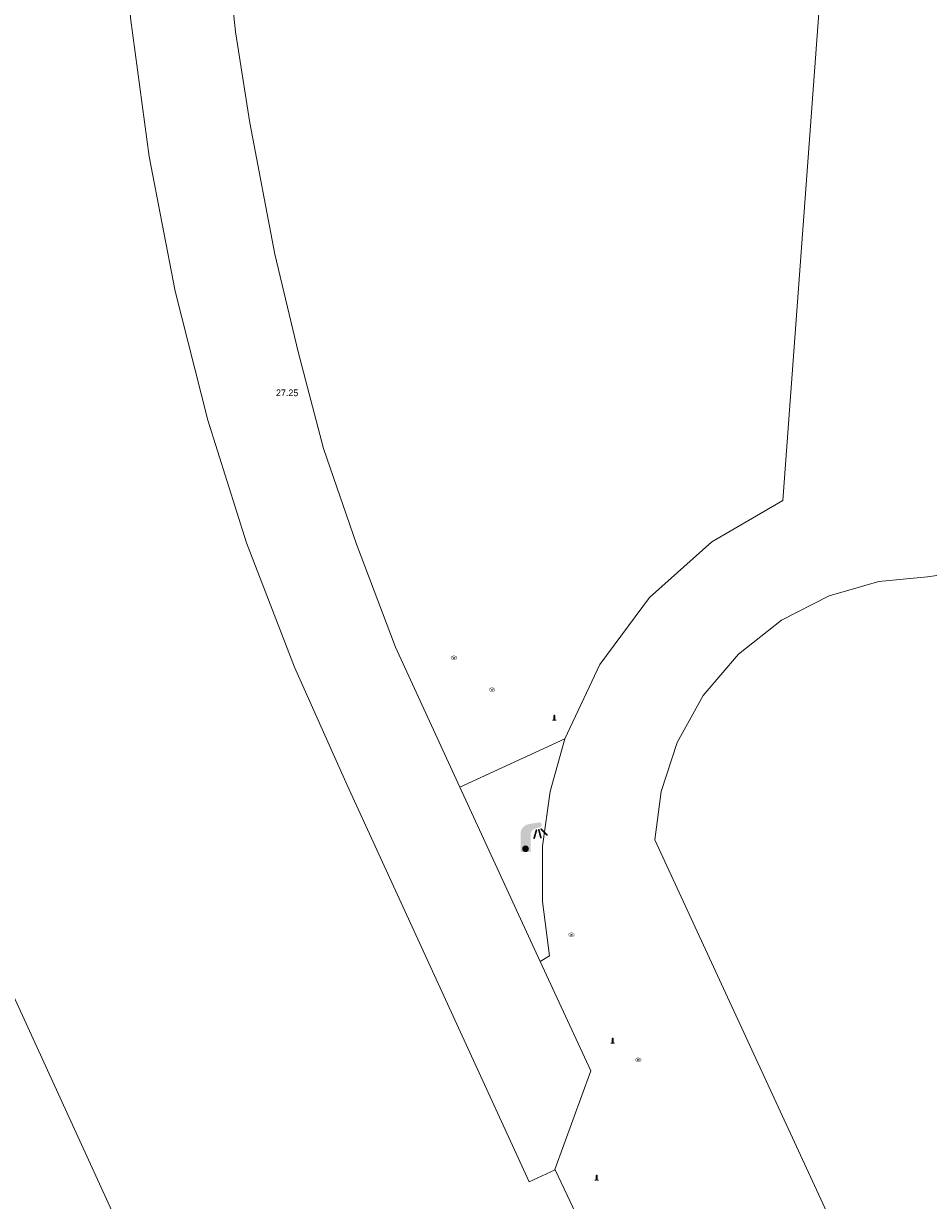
# Model space of a CAD drawing. Header units: metres. Extents: x 197457 to 198138, y 353986 to 354984.
# Tile 56 of 217: x 197879 to 197893, y 354048 to 354066. Entities that reach past the tile are written whole.
import ezdxf

# ---------------------------------------------------------------- set-up
doc = ezdxf.new("R2010")
doc.units = ezdxf.units.M
doc.header["$MEASUREMENT"] = 0
doc.layers.add('afsluitpaal', color=7, linetype='Continuous', lineweight=0, true_color=0xde7233)
doc.layers.add('lichtmast', color=7, linetype='Continuous', lineweight=0, true_color=0x104b6e)
for name, color, linetype, lineweight in [('Grens maaiveld', 253, 'Continuous', 0), ('Hoogtepunt', 7, 'Continuous', 0), ('kant verharding', 7, 'Continuous', 0), ('waterleidingput', 132, 'Continuous', 0)]:
    doc.layers.add(name, color=color, linetype=linetype, lineweight=lineweight)
doc.styles.add('Style-WORKING', font='WORKING.shx')

# ---------------------------------------------------------------- blocks, each defined once
blk = doc.blocks.new('afsluitpaal')
at = {"layer": 'afsluitpaal', "linetype": 'Continuous', "lineweight": 0, "true_color": 0xbd2877}
blk.add_hatch(color=232, dxfattribs=at).paths.add_polyline_path([(0.15, 0.65, 1), (-0.15, 0.65), (-0.15, 0.05), (-0.3, 0.05), (-0.3, -0.1), (0, -0.1, -0.414214), (-0.1, 0, -1), (0.1, 0, -0.414214), (0, -0.1), (0.3, -0.1), (0.3, 0.05), (0.15, 0.05)])
at = {"layer": 'afsluitpaal', "linetype": 'Continuous', "lineweight": 0, "true_color": 0x681648}
blk.add_hatch(color=219, dxfattribs=at).paths.add_polyline_path([(0.1, 0, 1), (-0.1, 0, 1)])
blk = doc.blocks.new('lichtmast')
at = {"layer": 'lichtmast', "linetype": 'Continuous', "lineweight": 0, "true_color": 0xbd2877}
for points in [[(0.15, 0.419, -0.344151), (0.301, 0.613), (0.428, 0.645, 0.960861), (0.398, 0.791), (0.101, 0.742, 0.366629), (-0.15, 0.446), (-0.15, -0.1), (0, -0.1, -0.414214), (-0.1, 0, -1), (0.1, 0, -0.414214), (0, -0.1), (0.15, -0.1)], [(0.351, 0.55, 1), (0.303, 0.564), (0.234, 0.323, 1), (0.283, 0.31)], [(0.424, 0.581, 1), (0.376, 0.569), (0.436, 0.326, 1), (0.485, 0.339)], [(0.489, 0.61, 1), (0.453, 0.575), (0.626, 0.396, 1), (0.662, 0.43)]]:
    blk.add_hatch(color=232, dxfattribs=at).paths.add_polyline_path(points)
at = {"layer": 'lichtmast', "linetype": 'Continuous', "lineweight": 0, "true_color": 0x681648}
blk.add_hatch(color=219, dxfattribs=at).paths.add_polyline_path([(-0.1, 0, 1), (0.1, 0, 1)])
blk = doc.blocks.new('waterleidingput')
at = {"layer": 'waterleidingput', "linetype": 'Continuous', "lineweight": 0, "true_color": 0x248bcb}
h = blk.add_hatch(color=142, dxfattribs=at)
edge = h.paths.add_edge_path()
edge.add_spline(control_points=[(0.44, 0), (0.44, 0.04), (0.43, 0.09), (0.36, 0.2), (0.28, 0.26), (0.09, 0.32), (-0.02, 0.33), (-0.22, 0.29), (-0.31, 0.24), (-0.42, 0.12), (-0.44, 0.06), (-0.44, -0.06), (-0.42, -0.12), (-0.33, -0.22), (-0.28, -0.26), (-0.1, -0.33), (0.04, -0.33), (0.27, -0.27), (0.37, -0.2), (0.43, -0.08), (0.44, -0.04), (0.44, 0)], knot_values=[0, 0, 0, 0, 0.060484, 0.060484, 0.178041, 0.178041, 0.295599, 0.295599, 0.413157, 0.413157, 0.498623, 0.498623, 0.584089, 0.584089, 0.669555, 0.669555, 0.808438, 0.808438, 0.94732, 0.94732, 1, 1, 1, 1], degree=3, periodic=0)
edge = h.paths.add_edge_path(flags=16)
edge.add_ellipse((0, 0), major_axis=(0.392, 0), ratio=0.689655, start_angle=0, end_angle=360)
for points in [[(-0.05, -0.09, -0.141608), (-0.09, -0.05), (-0.1, -0.09), (-0.17, 0.18), (-0.22, 0.18), (-0.12, -0.17), (-0.07, -0.17)], [(0.03, 0.18), (-0.02, 0.18), (-0.05, 0.09, -0.269854), (0.05, 0.09)], [(0.23, 0.18), (0.18, 0.18), (0.1, -0.09), (0.09, -0.05, -0.141608), (0.05, -0.09), (0.08, -0.17), (0.13, -0.17)]]:
    blk.add_hatch(color=142, dxfattribs=at).paths.add_polyline_path(points)
at = {"layer": 'waterleidingput', "linetype": 'Continuous', "lineweight": 0, "true_color": 0x104b6e}
blk.add_hatch(color=156, dxfattribs=at).paths.add_polyline_path([(0.1, 0, 1), (-0.1, 0, 1)])

msp = doc.modelspace()

# ---------------------------------------------------------------- linework, layer by layer
at = {"layer": 'Grens maaiveld', "linetype": 'Continuous', "lineweight": 0}
msp.add_line((197881.468, 354061.575), (197881.074, 354063.602), dxfattribs=at)
at = {"layer": 'Grens maaiveld', "linetype": 'Continuous', "lineweight": 0, "flags": 128}
for points in [[(197881.074, 354063.602), (197880.793, 354065.686), (197880.654, 354067.707)], [(197887.175, 354048.376), (197886.786, 354048.198), (197884.048, 354054.157), (197883.259, 354055.93), (197882.538, 354057.794), (197881.955, 354059.639), (197881.468, 354061.575)], [(197875.406, 354061.198), (197876.102, 354058.179), (197877.225, 354054.966), (197878.735, 354051.637), (197881.754, 354045.056), (197886.286, 354035.591)]]:
    msp.add_lwpolyline(points, dxfattribs=at)
at = {"layer": 'kant verharding', "linetype": 'Continuous', "lineweight": 0}
for p, q in [((197882.965, 354062.131), (197882.588, 354064.106)), ((197885.744, 354054.124), (197887.323, 354054.852)), ((197886.949, 354051.506), (197885.744, 354054.124)), ((197887.609, 354047.464), (197887.175, 354048.376))]:
    msp.add_line(p, q, dxfattribs=at)
at = {"layer": 'kant verharding', "linetype": 'Continuous', "lineweight": 0, "flags": 128}
for points in [[(197882.588, 354064.106), (197882.371, 354065.474), (197882.244, 354066.7)], [(197891.186, 354066.439), (197890.595, 354058.43), (197889.531, 354057.811), (197888.594, 354056.975), (197887.845, 354055.967), (197887.323, 354054.852)], [(197963.739, 354064.474), (197958.02, 354065.022), (197953.59, 354065.305), (197949.151, 354065.284), (197892.768, 354057.284), (197892.038, 354057.213), (197891.293, 354057), (197890.576, 354056.634), (197889.931, 354056.126), (197889.4, 354055.501), (197889.009, 354054.797), (197888.769, 354054.06), (197888.672, 354053.333)], [(197885.744, 354054.124), (197884.775, 354056.23), (197884.19, 354057.778), (197883.693, 354059.216), (197883.312, 354060.665), (197882.965, 354062.131)], [(197887.323, 354054.852), (197887.102, 354054.059), (197886.987, 354053.237), (197886.984, 354052.406), (197887.09, 354051.59), (197886.949, 354051.506)], [(197898.709, 354039.714), (197893.626, 354042.613), (197888.672, 354053.333)], [(197886.949, 354051.506), (197887.709, 354049.866), (197887.172, 354048.383), (197887.175, 354048.376)]]:
    msp.add_lwpolyline(points, dxfattribs=at)

# ---------------------------------------------------------------- block references
at = {"layer": 'afsluitpaal', "linetype": 'Continuous', "lineweight": 0, "xscale": 0.1, "yscale": 0.1, "zscale": 0.1}
for p in [(197887.163, 354055.135), (197888.04, 354050.283), (197887.8, 354048.225)]:
    msp.add_blockref('afsluitpaal', p, dxfattribs=at)
at = {"layer": 'lichtmast', "linetype": 'Continuous', "lineweight": 0, "xscale": 0.5, "yscale": 0.5}
msp.add_blockref('lichtmast', (197886.73, 354053.2), dxfattribs=at)
at = {"layer": 'waterleidingput', "linetype": 'Continuous', "lineweight": 0, "xscale": 0.1, "yscale": 0.1, "zscale": 0.1}
for p in [(197885.655, 354056.069), (197886.228, 354055.59), (197887.419, 354051.908), (197888.424, 354050.029)]:
    msp.add_blockref('waterleidingput', p, dxfattribs=at)

# ---------------------------------------------------------------- texts
at = {"layer": 'Hoogtepunt', "linetype": 'Continuous', "lineweight": 0, "style": 'Style-WORKING'}
msp.add_text('27.25', height=0.1, dxfattribs=at).set_placement((197882.981, 354060))
msp.add_text('27.25', height=0.1, dxfattribs=at).set_placement((197882.981, 354060))

doc.saveas('drawing.dxf')
